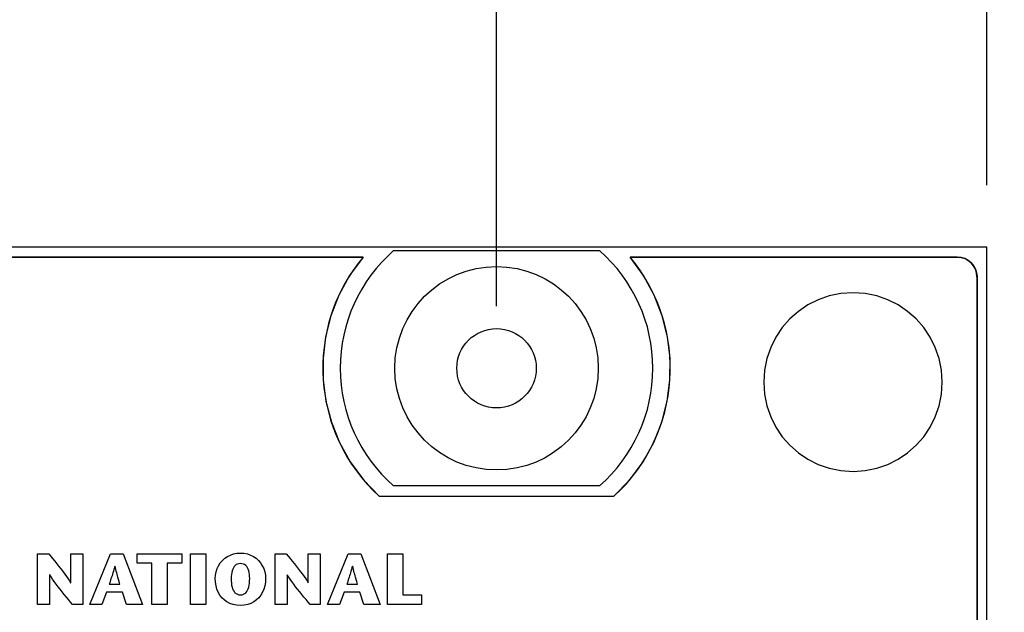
# Model space of a CAD drawing. Header units: inches. Extents: x 0.2 to 16.8, y 0.1 to 10.8.
# Tile 23 of 59: x 5.7 to 6.7, y 7.7 to 8.3. Entities that reach past the tile are written whole.
import ezdxf

# ---------------------------------------------------------------- set-up
doc = ezdxf.new("R2010")
doc.units = ezdxf.units.IN
doc.header["$LTSCALE"] = 0.935
doc.header["$MEASUREMENT"] = 0
doc.layers.get('0').update_dxf_attribs({"linetype": 'CONTINUOUS'})
doc.layers.add('DIMENSIONS', color=7, linetype='CONTINUOUS')
doc.styles.get("Standard").update_dxf_attribs({"font": 'txt', "width": 0.8})
doc.dimstyles.new('DIMSTYLE_1', dxfattribs={"dimtxt": 0.125, "dimasz": 0.18, "dimexe": 0.18, "dimexo": 0.0625, "dimgap": 0.09, "dimtad": 0, "dimtih": 1, "dimtoh": 1, "dimdec": 3, "dimzin": 4, "dimdsep": 46, "dimtxsty": 'STANDARD', "dimblk": '_FILLED', "dimblk1": '_FILLED', "dimblk2": '_FILLED', "dimcen": 0.09, "dimadec": 0, "dimazin": 0, "dimtp": 0.001, "dimtm": 0.001, "dimtfac": 1, "dimtdec": 3, "dimtofl": 0, "dimtmove": 0, "dimatfit": 3, "dimldrblk": '_FILLED', "dimfxl": 1, "dimtolj": 1, "dimtzin": 4, "dimarcsym": 0})

# ---------------------------------------------------------------- blocks, each defined once
blk = doc.blocks.new('*D0')
at = {"layer": 'DIMENSIONS', "color": 2, "linetype": 'CONTINUOUS'}
blk.add_line((6.14496, 7.99662), (6.14496, 8.58749), dxfattribs=at)
at = {"layer": 'DIMENSIONS', "color": 2, "linetype": 'CONTINUOUS', "width": 0.8}
for s, p in [(']', (6.20746, 10.07499)), ('20.32', (6.20746, 9.57499)), ('[', (6.20746, 9.47499)), ('.800', (6.20746, 8.94999)), ('2X ', (6.20746, 8.64999))]:
    blk.add_text(s, height=0.125, rotation=90, dxfattribs=at).set_placement(p)
blk = doc.blocks.new('_FILLED')
at = {"color": 0, "linetype": 'BYBLOCK'}
blk.add_solid([(0, 0), (-1, 0.1736), (-1, -0.1736)], dxfattribs=at)
blk = doc.blocks.new('*D16')
at = {"layer": 'DIMENSIONS', "color": 2, "linetype": 'CONTINUOUS'}
for p, q in [((4.93152, 2.99112), (4.72967, 2.8762)), ((5.78846, 2.99112), (4.93152, 2.99112)), ((4.72967, 2.8762), (4.45873, 2.8762))]:
    blk.add_line(p, q, dxfattribs=at)
at = {"layer": 'DIMENSIONS', "color": 2, "linetype": 'CONTINUOUS', "width": 0.8}
for s, p in [('[', (3.59623, 2.8137)), (']', (4.29623, 2.8137)), ('4.943', (2.97123, 2.8137)), ('125.55', (3.69623, 2.8137))]:
    blk.add_text(s, height=0.125, dxfattribs=at).set_placement(p)
blk = doc.blocks.new('*D18')
at = {"layer": 'DIMENSIONS', "color": 2, "linetype": 'CONTINUOUS'}
blk.add_line((6.63896, 8.11862), (6.63896, 8.58749), dxfattribs=at)
at = {"layer": 'DIMENSIONS', "color": 2, "linetype": 'CONTINUOUS', "width": 0.8}
for s, p in [(']', (6.70146, 9.87499)), ('32.87', (6.70146, 9.37499)), ('[', (6.70146, 9.27499)), ('1.294', (6.70146, 8.64999))]:
    blk.add_text(s, height=0.125, rotation=90, dxfattribs=at).set_placement(p)

msp = doc.modelspace()

# ---------------------------------------------------------------- linework, layer by layer
at = {"color": 7, "linetype": 'CONTINUOUS'}
for p, q in [((6.63896, 8.05612), (5.05096, 8.05612)), ((6.63896, 2.99112), (6.63896, 8.05612)), ((6.0105, 8.04612), (5.47943, 8.04612)), ((5.47947, 8.04617), (6.01055, 8.04617)), ((6.01055, 8.04617), (5.99697, 8.02753)), ((6.04121, 8.05262), (6.24871, 8.05262)), ((6.60896, 8.04612), (6.27943, 8.04612)), ((6.29306, 8.02753), (6.27948, 8.04617)), ((6.27948, 8.04617), (6.60901, 8.04617)), ((6.60901, 8.04617), (6.61172, 8.04599)), ((6.61172, 8.04599), (6.61432, 8.04546)), ((6.61432, 8.04546), (6.61679, 8.0446)), ((6.61679, 8.0446), (6.6191, 8.04344)), ((6.6191, 8.04344), (6.62122, 8.042)), ((6.62122, 8.042), (6.62314, 8.04031)), ((6.62314, 8.04031), (6.62483, 8.03839)), ((6.62483, 8.03839), (6.62627, 8.03627)), ((6.62627, 8.03627), (6.62743, 8.03396)), ((5.99697, 8.02753), (5.98616, 8.00775)), ((6.30386, 8.00775), (6.29306, 8.02753)), ((6.62743, 8.03396), (6.62828, 8.03149)), ((6.62828, 8.03149), (6.62882, 8.02889)), ((6.62882, 8.02889), (6.629, 8.02617)), ((6.62896, 8.02612), (6.62896, 3.02112)), ((6.629, 8.02617), (6.629, 3.02117)), ((5.98616, 8.00775), (5.97811, 7.98707)), ((6.31191, 7.98707), (6.30386, 8.00775)), ((6.48015, 8.00694), (6.46904, 8.00308)), ((6.49186, 8.00933), (6.48015, 8.00694)), ((6.50408, 8.01015), (6.49186, 8.00933)), ((6.51629, 8.00933), (6.50408, 8.01015)), ((6.528, 8.00694), (6.51629, 8.00933)), ((6.5391, 8.00308), (6.528, 8.00694)), ((6.45865, 7.99787), (6.44907, 7.9914)), ((6.46904, 8.00308), (6.45865, 7.99787)), ((6.54949, 7.99787), (6.5391, 8.00308)), ((6.55906, 7.9914), (6.54949, 7.99787)), ((5.97811, 7.98707), (5.9728, 7.96579)), ((6.31722, 7.96579), (6.31191, 7.98707)), ((6.44907, 7.9914), (6.44043, 7.98379)), ((6.56771, 7.98379), (6.55906, 7.9914)), ((6.44043, 7.98379), (6.43282, 7.97515)), ((6.57531, 7.97515), (6.56771, 7.98379)), ((5.9728, 7.96579), (5.97021, 7.94415)), ((6.31981, 7.94415), (6.31722, 7.96579)), ((6.42636, 7.96558), (6.42114, 7.95518)), ((6.43282, 7.97515), (6.42636, 7.96558)), ((6.58177, 7.96558), (6.57531, 7.97515)), ((6.58699, 7.95518), (6.58177, 7.96558)), ((6.42114, 7.95518), (6.41729, 7.94407)), ((6.59084, 7.94407), (6.58699, 7.95518)), ((5.97021, 7.94415), (5.97032, 7.92242)), ((6.31969, 7.92242), (6.31981, 7.94415)), ((6.41729, 7.94407), (6.41489, 7.93236)), ((6.59324, 7.93236), (6.59084, 7.94407)), ((6.41489, 7.93236), (6.41407, 7.92015)), ((6.59406, 7.92015), (6.59324, 7.93236)), ((5.97032, 7.92242), (5.97312, 7.90088)), ((6.31689, 7.90088), (6.31969, 7.92242)), ((6.41407, 7.92015), (6.41489, 7.90794)), ((6.59324, 7.90794), (6.59406, 7.92015)), ((6.41489, 7.90794), (6.41729, 7.89623)), ((6.59084, 7.89623), (6.59324, 7.90794)), ((5.97312, 7.90088), (5.97858, 7.87978)), ((6.31143, 7.87978), (6.31689, 7.90088)), ((6.41729, 7.89623), (6.42114, 7.88512)), ((6.58699, 7.88512), (6.59084, 7.89623)), ((5.97858, 7.87978), (5.9867, 7.85939)), ((6.30331, 7.85939), (6.31143, 7.87978)), ((6.42114, 7.88512), (6.42636, 7.87473)), ((6.58177, 7.87473), (6.58699, 7.88512)), ((6.42636, 7.87473), (6.43282, 7.86516)), ((6.57531, 7.86516), (6.58177, 7.87473)), ((5.9867, 7.85939), (5.99745, 7.83999)), ((6.29257, 7.83999), (6.30331, 7.85939)), ((6.43282, 7.86516), (6.44043, 7.85651)), ((6.44043, 7.85651), (6.44907, 7.84891)), ((6.55906, 7.84891), (6.56771, 7.85651)), ((6.56771, 7.85651), (6.57531, 7.86516)), ((6.44907, 7.84891), (6.45865, 7.84244)), ((6.54949, 7.84244), (6.55906, 7.84891)), ((5.99745, 7.83999), (6.01081, 7.82182)), ((6.27921, 7.82182), (6.29257, 7.83999)), ((6.45865, 7.84244), (6.46904, 7.83723)), ((6.46904, 7.83723), (6.48015, 7.83337)), ((6.528, 7.83337), (6.5391, 7.83723)), ((6.5391, 7.83723), (6.54949, 7.84244)), ((6.48015, 7.83337), (6.49186, 7.83098)), ((6.49186, 7.83098), (6.50408, 7.83015)), ((6.50408, 7.83015), (6.51629, 7.83098)), ((6.51629, 7.83098), (6.528, 7.83337)), ((6.01081, 7.82182), (6.02677, 7.80517)), ((6.26326, 7.80517), (6.27921, 7.82182)), ((6.24871, 7.81562), (6.04121, 7.81562)), ((6.02671, 7.80512), (6.26322, 7.80512)), ((6.02677, 7.80517), (6.26326, 7.80517)), ((5.68262, 7.69618), (5.68262, 7.74722)), ((5.68262, 7.74722), (5.69378, 7.74722)), ((5.69378, 7.74722), (5.69772, 7.7424)), ((5.71595, 7.71799), (5.71595, 7.74722)), ((5.71595, 7.74722), (5.72806, 7.74722)), ((5.72806, 7.74722), (5.72806, 7.69618)), ((5.73526, 7.6962), (5.75604, 7.74723)), ((5.75604, 7.74723), (5.76895, 7.74723)), ((5.76895, 7.74723), (5.78835, 7.6962)), ((5.783, 7.73767), (5.783, 7.74722)), ((5.783, 7.74722), (5.82784, 7.74722)), ((5.82784, 7.74722), (5.82784, 7.73767)), ((5.83666, 7.69618), (5.83666, 7.74722)), ((5.83666, 7.74722), (5.85204, 7.74722)), ((5.85204, 7.74722), (5.85204, 7.69618)), ((5.87679, 7.74597), (5.87996, 7.74707)), ((5.87996, 7.74707), (5.88335, 7.74776)), ((5.88335, 7.74776), (5.88693, 7.74799)), ((5.88693, 7.74799), (5.89051, 7.74776)), ((5.89051, 7.74776), (5.8939, 7.74707)), ((5.8939, 7.74707), (5.89708, 7.74597)), ((5.92195, 7.69618), (5.92195, 7.74722)), ((5.92195, 7.74722), (5.9331, 7.74722)), ((5.9331, 7.74722), (5.93501, 7.74488)), ((5.95526, 7.71799), (5.95526, 7.74722)), ((5.95526, 7.74722), (5.96736, 7.74722)), ((5.96736, 7.74722), (5.96736, 7.69618)), ((5.97463, 7.6962), (5.99541, 7.74723)), ((5.99541, 7.74723), (6.00832, 7.74723)), ((6.00832, 7.74723), (6.02772, 7.6962)), ((6.03521, 7.69618), (6.03521, 7.74722)), ((6.03521, 7.74722), (6.05059, 7.74722)), ((6.05059, 7.74722), (6.05059, 7.70574)), ((5.69772, 7.7424), (5.69982, 7.73982)), ((5.69982, 7.73982), (5.70196, 7.73717)), ((5.70196, 7.73717), (5.70409, 7.73449)), ((5.79773, 7.73767), (5.783, 7.73767)), ((5.79773, 7.69618), (5.79773, 7.73767)), ((5.81311, 7.73767), (5.81311, 7.69618)), ((5.82784, 7.73767), (5.81311, 7.73767)), ((5.86488, 7.73523), (5.86665, 7.73797)), ((5.86665, 7.73797), (5.86875, 7.74045)), ((5.86875, 7.74045), (5.87116, 7.74263)), ((5.87116, 7.74263), (5.87384, 7.74448)), ((5.87384, 7.74448), (5.87679, 7.74597)), ((5.88537, 7.73723), (5.88396, 7.73686)), ((5.88693, 7.73736), (5.88537, 7.73723)), ((5.8885, 7.73723), (5.88693, 7.73736)), ((5.8899, 7.73686), (5.8885, 7.73723)), ((5.89708, 7.74597), (5.90002, 7.74448)), ((5.90002, 7.74448), (5.9027, 7.74263)), ((5.9027, 7.74263), (5.90511, 7.74045)), ((5.90511, 7.74045), (5.90721, 7.73797)), ((5.90721, 7.73797), (5.90898, 7.73523)), ((5.93501, 7.74488), (5.93703, 7.7424)), ((5.93703, 7.7424), (5.93913, 7.73982)), ((5.93913, 7.73982), (5.94127, 7.73717)), ((5.94127, 7.73717), (5.9434, 7.73449)), ((5.70409, 7.73449), (5.70619, 7.73181)), ((5.70619, 7.73181), (5.70821, 7.72918)), ((5.70821, 7.72918), (5.71011, 7.72664)), ((5.7585, 7.72807), (5.75804, 7.72657)), ((5.75897, 7.72962), (5.7585, 7.72807)), ((5.75945, 7.73123), (5.75897, 7.72962)), ((5.75993, 7.73292), (5.75945, 7.73123)), ((5.76042, 7.73469), (5.75993, 7.73292)), ((5.76056, 7.73469), (5.76042, 7.73469)), ((5.76101, 7.73292), (5.76056, 7.73469)), ((5.76144, 7.73123), (5.76101, 7.73292)), ((5.76187, 7.72962), (5.76144, 7.73123)), ((5.76228, 7.72807), (5.76187, 7.72962)), ((5.76269, 7.72657), (5.76228, 7.72807)), ((5.86178, 7.72569), (5.86242, 7.72906)), ((5.86242, 7.72906), (5.86346, 7.73225)), ((5.86346, 7.73225), (5.86488, 7.73523)), ((5.87814, 7.72837), (5.87784, 7.72645)), ((5.87856, 7.73014), (5.87814, 7.72837)), ((5.87912, 7.73174), (5.87856, 7.73014)), ((5.8798, 7.73316), (5.87912, 7.73174)), ((5.88063, 7.7344), (5.8798, 7.73316)), ((5.8816, 7.73544), (5.88063, 7.7344)), ((5.8827, 7.73626), (5.8816, 7.73544)), ((5.88396, 7.73686), (5.8827, 7.73626)), ((5.89116, 7.73626), (5.8899, 7.73686)), ((5.89227, 7.73544), (5.89116, 7.73626)), ((5.89324, 7.7344), (5.89227, 7.73544)), ((5.89406, 7.73316), (5.89324, 7.7344)), ((5.89475, 7.73174), (5.89406, 7.73316)), ((5.8953, 7.73014), (5.89475, 7.73174)), ((5.89573, 7.72837), (5.8953, 7.73014)), ((5.89603, 7.72645), (5.89573, 7.72837)), ((5.90898, 7.73523), (5.91039, 7.73225)), ((5.91039, 7.73225), (5.91143, 7.72906)), ((5.91143, 7.72906), (5.91208, 7.72569)), ((5.9434, 7.73449), (5.9455, 7.73181)), ((5.9455, 7.73181), (5.94752, 7.72918)), ((5.94752, 7.72918), (5.94942, 7.72664)), ((5.99787, 7.72807), (5.9974, 7.72657)), ((5.99833, 7.72962), (5.99787, 7.72807)), ((5.99881, 7.73123), (5.99833, 7.72962)), ((5.99929, 7.73292), (5.99881, 7.73123)), ((5.99978, 7.73469), (5.99929, 7.73292)), ((5.99992, 7.73469), (5.99978, 7.73469)), ((6.00037, 7.73292), (5.99992, 7.73469)), ((6.00081, 7.73123), (6.00037, 7.73292)), ((6.00123, 7.72962), (6.00081, 7.73123)), ((6.00165, 7.72807), (6.00123, 7.72962)), ((6.00206, 7.72657), (6.00165, 7.72807)), ((5.69473, 7.72608), (5.69473, 7.69618)), ((5.69487, 7.72608), (5.69473, 7.72608)), ((5.6962, 7.72389), (5.69487, 7.72608)), ((5.69773, 7.72157), (5.6962, 7.72389)), ((5.69944, 7.71914), (5.69773, 7.72157)), ((5.70128, 7.71663), (5.69944, 7.71914)), ((5.71011, 7.72664), (5.71186, 7.72421)), ((5.71186, 7.72421), (5.71342, 7.72193)), ((5.71342, 7.72193), (5.71474, 7.71985)), ((5.71474, 7.71985), (5.7158, 7.71799)), ((5.7158, 7.71799), (5.71595, 7.71799)), ((5.75527, 7.71795), (5.7548, 7.71646)), ((5.7562, 7.72084), (5.75527, 7.71795)), ((5.75712, 7.72368), (5.7562, 7.72084)), ((5.75758, 7.72511), (5.75712, 7.72368)), ((5.75804, 7.72657), (5.75758, 7.72511)), ((5.76309, 7.72511), (5.76269, 7.72657)), ((5.76349, 7.72368), (5.76309, 7.72511)), ((5.7651, 7.71795), (5.76349, 7.72368)), ((5.76552, 7.71646), (5.7651, 7.71795)), ((5.86156, 7.72218), (5.86178, 7.72569)), ((5.86176, 7.71845), (5.86156, 7.72218)), ((5.86235, 7.7149), (5.86176, 7.71845)), ((5.87766, 7.72438), (5.8776, 7.72218)), ((5.8776, 7.72218), (5.87765, 7.71984)), ((5.87765, 7.71984), (5.87782, 7.71763)), ((5.87784, 7.72645), (5.87766, 7.72438)), ((5.87782, 7.71763), (5.87809, 7.71557)), ((5.89577, 7.71557), (5.89605, 7.71763)), ((5.89621, 7.72438), (5.89603, 7.72645)), ((5.89605, 7.71763), (5.89621, 7.71984)), ((5.89626, 7.72218), (5.89621, 7.72438)), ((5.89621, 7.71984), (5.89626, 7.72218)), ((5.9121, 7.71845), (5.91151, 7.7149)), ((5.91208, 7.72569), (5.9123, 7.72218)), ((5.9123, 7.72218), (5.9121, 7.71845)), ((5.93405, 7.72608), (5.93405, 7.69618)), ((5.93419, 7.72608), (5.93405, 7.72608)), ((5.93552, 7.72389), (5.93419, 7.72608)), ((5.93705, 7.72157), (5.93552, 7.72389)), ((5.93875, 7.71914), (5.93705, 7.72157)), ((5.94059, 7.71663), (5.93875, 7.71914)), ((5.94942, 7.72664), (5.95118, 7.72421)), ((5.95118, 7.72421), (5.95274, 7.72193)), ((5.95274, 7.72193), (5.95407, 7.71985)), ((5.95407, 7.71985), (5.95513, 7.71799)), ((5.95513, 7.71799), (5.95526, 7.71799)), ((5.99464, 7.71795), (5.99416, 7.71646)), ((5.99556, 7.72084), (5.99464, 7.71795)), ((5.99648, 7.72368), (5.99556, 7.72084)), ((5.99694, 7.72511), (5.99648, 7.72368)), ((5.9974, 7.72657), (5.99694, 7.72511)), ((6.00246, 7.72511), (6.00206, 7.72657)), ((6.00286, 7.72368), (6.00246, 7.72511)), ((6.00406, 7.7194), (6.00286, 7.72368)), ((6.00446, 7.71795), (6.00406, 7.7194)), ((6.00488, 7.71646), (6.00446, 7.71795)), ((5.70324, 7.71405), (5.70128, 7.71663)), ((5.70528, 7.71143), (5.70324, 7.71405)), ((5.70739, 7.7088), (5.70528, 7.71143)), ((5.70952, 7.70617), (5.70739, 7.7088)), ((5.75217, 7.70837), (5.74729, 7.6962)), ((5.768, 7.70837), (5.75217, 7.70837)), ((5.7548, 7.71646), (5.76552, 7.71646)), ((5.772, 7.6962), (5.768, 7.70837)), ((5.86332, 7.71154), (5.86235, 7.7149)), ((5.86465, 7.70842), (5.86332, 7.71154)), ((5.86634, 7.70556), (5.86465, 7.70842)), ((5.87809, 7.71557), (5.87849, 7.71367)), ((5.87849, 7.71367), (5.87903, 7.71195)), ((5.87903, 7.71195), (5.87969, 7.71041)), ((5.87969, 7.71041), (5.8805, 7.70907)), ((5.8805, 7.70907), (5.88146, 7.70795)), ((5.88146, 7.70795), (5.88258, 7.70705)), ((5.89129, 7.70705), (5.8924, 7.70795)), ((5.8924, 7.70795), (5.89336, 7.70907)), ((5.89336, 7.70907), (5.89417, 7.71041)), ((5.89417, 7.71041), (5.89484, 7.71195)), ((5.89484, 7.71195), (5.89537, 7.71367)), ((5.89537, 7.71367), (5.89577, 7.71557)), ((5.9092, 7.70842), (5.90752, 7.70556)), ((5.91054, 7.71154), (5.9092, 7.70842)), ((5.91151, 7.7149), (5.91054, 7.71154)), ((5.94255, 7.71405), (5.94059, 7.71663)), ((5.9446, 7.71143), (5.94255, 7.71405)), ((5.9467, 7.7088), (5.9446, 7.71143)), ((5.94883, 7.70617), (5.9467, 7.7088)), ((5.99153, 7.70837), (5.98665, 7.6962)), ((6.00738, 7.70837), (5.99153, 7.70837)), ((5.99416, 7.71646), (6.00488, 7.71646)), ((6.01136, 7.6962), (6.00738, 7.70837)), ((5.71165, 7.70357), (5.70952, 7.70617)), ((5.71376, 7.70103), (5.71165, 7.70357)), ((5.71581, 7.69855), (5.71376, 7.70103)), ((5.71778, 7.69618), (5.71581, 7.69855)), ((5.86836, 7.70298), (5.86634, 7.70556)), ((5.87072, 7.70073), (5.86836, 7.70298)), ((5.87338, 7.69881), (5.87072, 7.70073)), ((5.87635, 7.69728), (5.87338, 7.69881)), ((5.88258, 7.70705), (5.88386, 7.70639)), ((5.88386, 7.70639), (5.88531, 7.70599)), ((5.88531, 7.70599), (5.88693, 7.70585)), ((5.88693, 7.70585), (5.88856, 7.70599)), ((5.88856, 7.70599), (5.89001, 7.70639)), ((5.89001, 7.70639), (5.89129, 7.70705)), ((5.90048, 7.69881), (5.89751, 7.69728)), ((5.90314, 7.70073), (5.90048, 7.69881)), ((5.90549, 7.70298), (5.90314, 7.70073)), ((5.90752, 7.70556), (5.90549, 7.70298)), ((5.95096, 7.70357), (5.94883, 7.70617)), ((5.95307, 7.70103), (5.95096, 7.70357)), ((5.95512, 7.69855), (5.95307, 7.70103)), ((5.95708, 7.69618), (5.95512, 7.69855)), ((6.05059, 7.70574), (6.06925, 7.70574)), ((6.06925, 7.70574), (6.06925, 7.69618)), ((5.69473, 7.69618), (5.68262, 7.69618)), ((5.72806, 7.69618), (5.71778, 7.69618)), ((5.74729, 7.6962), (5.73526, 7.6962)), ((5.78835, 7.6962), (5.772, 7.6962)), ((5.81311, 7.69618), (5.79773, 7.69618)), ((5.85204, 7.69618), (5.83666, 7.69618)), ((5.87961, 7.69615), (5.87635, 7.69728)), ((5.88314, 7.69545), (5.87961, 7.69615)), ((5.88693, 7.69521), (5.88314, 7.69545)), ((5.89073, 7.69545), (5.88693, 7.69521)), ((5.89426, 7.69615), (5.89073, 7.69545)), ((5.89751, 7.69728), (5.89426, 7.69615)), ((5.93405, 7.69618), (5.92195, 7.69618)), ((5.96736, 7.69618), (5.95708, 7.69618)), ((5.98665, 7.6962), (5.97463, 7.6962)), ((6.02772, 7.6962), (6.01136, 7.6962)), ((6.06925, 7.69618), (6.03521, 7.69618))]:
    msp.add_line(p, q, dxfattribs=at)
for radius in [0.1025, 0.04]:
    msp.add_circle((6.14496, 7.93412), radius, dxfattribs=at)
for centre, radius, start, end in [((6.14496, 7.93412), 0.175, 140.20818, 227.4886), ((6.14496, 7.93412), 0.1575, 131.20295, 228.79705), ((6.14496, 7.93412), 0.1575, 311.20295, 48.79705), ((6.14496, 7.93412), 0.175, 312.5114, 39.79182), ((6.60896, 8.02612), 0.02, 0, 90)]:
    msp.add_arc(centre, radius, start, end, dxfattribs=at)

# ---------------------------------------------------------------- dimensions: what is measured, and where the dimension line sits
at = {"layer": 'DIMENSIONS', "color": 2, "linetype": 'CONTINUOUS'}
dim = msp.add_ordinate_dim(feature_location=(6.14496, 7.99662), offset=(0, 0.59087), dtype=1, origin=(5.34496, 7.93412), text='2X <>', dimstyle='DIMSTYLE_1', dxfattribs=at)
dim.commit()
dim.dimension.update_dxf_attribs({"geometry": '*D0', "text_midpoint": (6.14496, 9.41249)})
for feature_location, offset, dtype, origin, picture, middle in [((6.63896, 8.11862), (0, 0.46887), 1, (5.34496, 8.05612), '*D18', (6.63896, 9.31249)), ((5.78846, 2.99112), (-1.32973, -0.11492), 0, (5.85096, 7.93412), '*D16', (3.68373, 2.8762))]:
    dim = msp.add_ordinate_dim(feature_location=feature_location, offset=offset, dtype=dtype, origin=origin, dimstyle='DIMSTYLE_1', dxfattribs=at)
    dim.commit()
    dim.dimension.update_dxf_attribs({"geometry": picture, "text_midpoint": middle})

doc.saveas('drawing.dxf')
